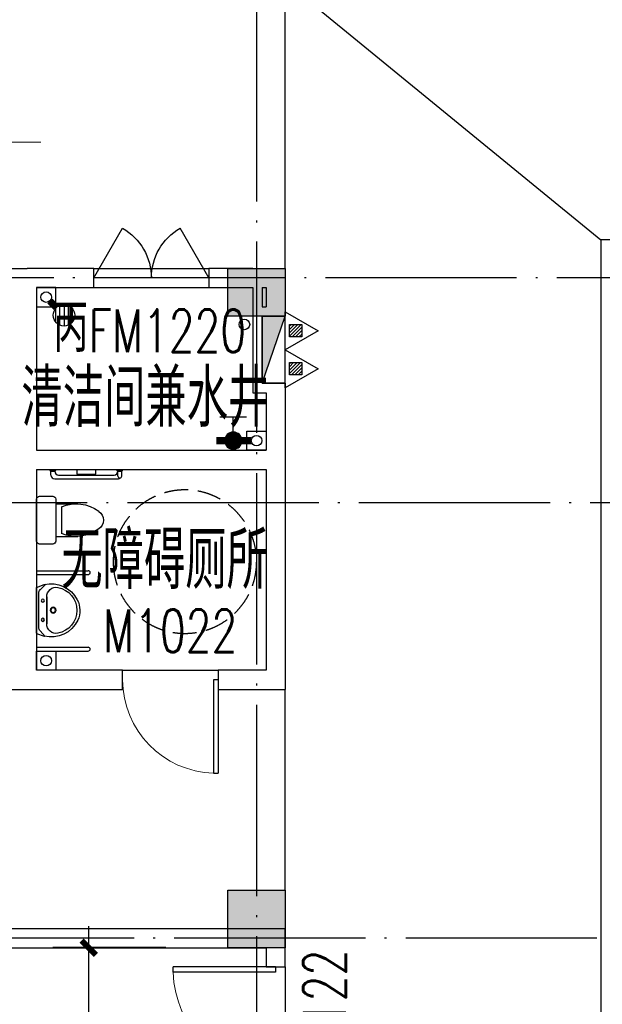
# Model space of a CAD drawing. Extents: x 1779708 to 7299578, y -1121471 to 88434.
# Tile 253 of 256: x 4463540 to 4469633, y -943335 to -933043. Entities that reach past the tile are written whole.
import ezdxf

# ---------------------------------------------------------------- set-up
doc = ezdxf.new("R2010")
doc.units = 0
doc.header["$LTSCALE"] = 1000
doc.header["$MEASUREMENT"] = 0
doc.linetypes.add('DASH', pattern=[0.35, 0.25, -0.1])
doc.linetypes.add('DOTE', pattern=[2.42, 2, -0.2, 0.02, -0.2])
doc.layers.get('0').update_dxf_attribs({"linetype": 'CONTINUOUS'})
doc.layers.get('Defpoints').update_dxf_attribs({"linetype": 'CONTINUOUS'})
for name, color, linetype in [('11111111111111111111111111111', 50, 'DASH'), ('DIM_污水', 3, 'CONTINUOUS'), ('DOTE', 1, 'DOTE'), ('EQUIP_地漏', 7, 'CONTINUOUS'), ('EQUIP_灭火器', 7, 'CONTINUOUS'), ('LATRINE', 6, 'CONTINUOUS'), ('P_PS_DIM', 1, 'CONTINUOUS'), ('PIPE-废水', 5, 'TG_F'), ('PIPE-给水', 6, 'CONTINUOUS'), ('PUB_DIM', 3, 'CONTINUOUS'), ('PUB_TEXT', 7, 'CONTINUOUS'), ('SPACE', 7, 'CONTINUOUS'), ('STAIR', 2, 'CONTINUOUS'), ('VALVE_给水', 7, 'CONTINUOUS'), ('WALL', 255, 'CONTINUOUS'), ('WINDOW', 2, 'CONTINUOUS'), ('WINDOW_TEXT', 7, 'CONTINUOUS'), ('修改', 6, 'CONTINUOUS'), ('墙柱', 2, 'CONTINUOUS'), ('室外构件', 4, 'CONTINUOUS'), ('洁具', 254, 'CONTINUOUS')]:
    doc.layers.add(name, color=color, linetype=linetype)
doc.layers.add('DIM_ELEV', color=3, linetype='CONTINUOUS', lineweight=13)
doc.layers.add('面积框线', color=40, linetype='CONTINUOUS', plot=False)
doc.styles.add('_TCH_DIM', font='SIMPLEX.shx', dxfattribs={"width": 0.7, "bigfont": 'GBCBIG.shx'})
doc.styles.add('_TCH_DIM_T3', font='SIMPLEX.shx', dxfattribs={"width": 0.494118, "bigfont": 'GBCBIG.shx'})
doc.styles.add('_TCH_SPACE', font='SIMPLEX', dxfattribs={"height": 5, "bigfont": 'GBCBIG'})
doc.styles.add('_TCH_WINDOW', font='SIMPLEX', dxfattribs={"height": 3.5, "bigfont": 'GBCBIG'})
doc.styles.add('dim_font', font='SIMPLEX.shx', dxfattribs={"width": 0.8})
doc.styles.get("Standard").update_dxf_attribs({"font": 'GBENOR', "bigfont": 'GBCBIG'})
doc.styles.add('TG_LINETYPE', font='SIMPLEX', dxfattribs={"width": 0.8, "height": 3, "bigfont": 'HZTXT'})
doc.linetypes.add('TG_F', pattern='A,2,-0.3,["F",TG_LINETYPE,S=0.1,R=0,X=-0.23,Y=-0.15],0', length=2.3)
doc.dimstyles.new('_TCH_ARCH&&150', dxfattribs={"dimtxt": 446.25, "dimasz": 150, "dimexe": 375, "dimexo": 450, "dimgap": 189.375, "dimtad": 1, "dimdec": 0, "dimzin": 0, "dimdsep": 46, "dimtxsty": '_TCH_DIM_T3', "dimblk": 'ARCHTICK', "dimcen": 0.09, "dimdle": 225, "dimclrt": 7, "dimazin": 2, "dimtfac": 1, "dimtdec": 0, "dimtix": 1, "dimtmove": 2, "dimatfit": 3, "dimfxl": 250, "dimtolj": 1, "dimtzin": 0, "dimarcsym": 0})

# ---------------------------------------------------------------- blocks, each defined once
blk = doc.blocks.new('A$C159220C3')
at = {"layer": 'DOTE'}
for p, q in [((26000, 149200), (26000, 7200)), ((86800, 134300), (7200, 134300)), ((36330, 131950), (7200, 131950)), ((34400, 127400), (7200, 127400))]:
    blk.add_line(p, q, dxfattribs=at)
blk = doc.blocks.new('A$C30F562EC')
at = {"layer": '洁具'}
for p, q in [((0, 669), (0, 529)), ((470, 699), (30, 699)), ((500, 529), (500, 669)), ((30, 499), (470, 499)), ((80, 499), (80, 269)), ((110, 439), (390, 439)), ((420, 499), (420, 269))]:
    blk.add_line(p, q, dxfattribs=at)
for centre, radius, start, end in [((30, 669), 30, 90, 180), ((470, 669), 30, 0, 90), ((30, 529), 30, 180, 270), ((470, 529), 30, 270, 0), ((477, 286), 398, 157.4505, 216.6381), ((23, 286), 398, 323.3619, 22.5495), ((250, 110), 110, 213.4509, 326.5491)]:
    blk.add_arc(centre, radius, start, end, dxfattribs=at)
at = {"layer": '洁具', "style": 'dim_font', "oblique": -180, "text_generation_flag": 4, "width": 0.8, "flags": 9}
for tag in ['YSIZE', 'XSIZE']:
    blk.add_attdef(tag, (250, 699), '', height=0.5, dxfattribs=at)
blk = doc.blocks.new('A$C79393695')
at = {"layer": '洁具'}
for p, q in [((61, 421), (4, 363)), ((37, 459), (8, 380)), ((37, 459), (518, 459)), ((515, 459), (38, 459)), ((456, 436), (96, 436)), ((491, 422), (549, 368)), ((518, 459), (547, 380)), ((418, 353), (136, 353)), ((136, 353), (418, 353))]:
    blk.add_line(p, q, dxfattribs=at)
for centre, radius in [((176, 394), 16.3), ((275, 286), 31.6), ((275, 286), 23), ((376, 394), 16.3)]:
    blk.add_circle(centre, radius, dxfattribs=at)
for centre, radius, start, end in [((96, 386), 50, 90, 135.4393), ((456, 386), 50, 46.819, 90), ((306, 307), 307, 166.1751, 242.9361), ((136, 253), 100, 90, 190.5602), ((249, 307), 307, 295.2704, 13.8249), ((418, 253), 100, 349.4398, 90), ((277, 280), 243, 190.5602, 349.4398), ((278, 257), 250, 243.5372, 294.1929), ((249, 307), 307, 273.4064, 273.411)]:
    blk.add_arc(centre, radius, start, end, dxfattribs=at)
at = {"layer": '洁具', "oblique": -180, "text_generation_flag": 4, "width": 0.8, "flags": 9}
for tag in ['YSIZE', 'XSIZE']:
    blk.add_attdef(tag, (277, 459), '', height=0.5, rotation=180, dxfattribs=at)
blk = doc.blocks.new('A$C6B7A7B2D')
at = {"layer": '洁具'}
for p, q in [((0, 0), (0, 540)), ((40, 0), (40, 540)), ((800, 0), (800, 540)), ((840, 0), (840, 540))]:
    blk.add_line(p, q, dxfattribs=at)
for centre in [(20, 540), (820, 540)]:
    blk.add_arc(centre, 20, 0, 180, dxfattribs=at)
at = {"layer": '洁具', "xscale": -1, "rotation": 180}
blk.add_blockref('A$C79393695', (137, 459), dxfattribs=at)
blk = doc.blocks.new('A$C24443E44')
at = {"layer": '洁具'}
for p, q in [((40, 750), (80, 750)), ((0, 710), (0, 50)), ((40, 670), (40, 90)), ((30, 50), (80, 50)), ((30, 10), (80, 10))]:
    blk.add_line(p, q, dxfattribs=at)
for points in [[(80, 750), (80, 710)], [(100, 760), (90, 760), (90, 700), (100, 700)], [(100, 480), (50, 480), (50, 280), (100, 280)], [(80, 50), (80, 10)], [(100, 60), (90, 60), (90, 0), (100, 0)]]:
    blk.add_lwpolyline(points, dxfattribs=at)
for centre, radius, start, end in [((40, 710), 40, 90, 180), ((80, 670), 40, 90, 180), ((40, 50), 40, 180, 225.3005), ((30, 30), 20, 90, 270), ((80, 90), 40, 180, 270)]:
    blk.add_arc(centre, radius, start, end, dxfattribs=at)
for points in [[(80, 750), (83, 756), (90, 760)], [(80, 710), (83, 704), (90, 700)], [(80, 50), (83, 56), (90, 60)], [(80, 10), (83, 4), (90, 0)]]:
    blk.add_spline(points, degree=3, dxfattribs=at)
blk = doc.blocks.new('A$C4EED0D7F')
at = {"layer": '洁具', "linetype": 'DASH'}
blk.add_circle((965, -1551), 750, dxfattribs=at)
at = {"layer": 'STAIR', "xscale": -1, "rotation": 180}
blk.add_blockref('A$C6B7A7B2D', (1060, 0), dxfattribs=at)
at = {"layer": '洁具'}
blk.add_blockref('A$C30F562EC', (281, -699), dxfattribs=at)
at = {"layer": '面积框线', "xscale": -1, "rotation": 359.9999999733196}
blk.add_blockref('A$C24443E44', (100, -900), dxfattribs=at)
blk = doc.blocks.new('a1')
at = {"layer": '11111111111111111111111111111'}
for p, q in [((59122, 49136), (59122, 48936)), ((59322, 49136), (59122, 49136)), ((59322, 48936), (59322, 49136)), ((59122, 48936), (59322, 48936))]:
    blk.add_line(p, q, dxfattribs=at)
blk = doc.blocks.new('$VALVE$00000497')
for p, q in [((77.8, 138.2), (-77.8, 138.2)), ((0, 50), (0, 138.2))]:
    blk.add_line(p, q)
at = {"const_width": 49.6}
blk.add_lwpolyline([(24.8, 0, 1), (-24.8, 0, 1)], format="xyb", close=True, dxfattribs=at)
blk.add_circle((0, 0), 50)
blk = doc.blocks.new('$TwtSys$00000141')
for p, q in [((-94.2, 7.7), (-10.1, 91.8)), ((-94.2, 7.7), (-10.1, 91.8)), ((-87.2, -35.1), (35.1, 87.2)), ((-87.2, -35.1), (35.1, 87.2)), ((-66.5, -66.5), (66.5, 66.5)), ((-66.5, -66.5), (66.5, 66.5)), ((-32.4, -87.1), (87.6, 32.9)), ((-32.4, -87.1), (87.6, 32.9)), ((11.4, -92.3), (92.3, -11.4)), ((11.4, -92.3), (92.3, -11.4))]:
    blk.add_line(p, q)
blk.add_circle((0, 0), 94)
blk.add_circle((0, 0), 94)
blk = doc.blocks.new('$TwtSys$00000545')
h = blk.add_hatch()
h.set_pattern_fill('ANSI31', color=256, scale=200, angle=180, style=0)
h.set_pattern_definition([(225, (199409.273, 63921.482), (17.6776695, -17.6776695), [])])
h.paths.add_polyline_path([(65, 174), (-65, 174), (-65, 44), (65, 44)])
for p, q in [((0, 344), (-198, 0)), ((198, 0), (0, 344)), ((-198, 0), (198, 0))]:
    blk.add_line(p, q)
blk.add_lwpolyline([(65, 174), (-65, 174), (-65, 44), (65, 44)], close=True)
blk = doc.blocks.new('$DorLib2D$00000231')
at = {"color": 0}
for p, q in [((-0.5, 0), (-0.25, 0.433)), ((0.5, 0), (0.25, 0.433))]:
    blk.add_line(p, q, dxfattribs=at)
for centre, start, end in [((-0.5, 0), 0, 60), ((0.5, 0), 120, 180)]:
    blk.add_arc(centre, 0.5, start, end, dxfattribs=at)
blk = doc.blocks.new('$DorLib2D$00000001')
for p, q in [((0.45, 0.975), (0.5, 0.975)), ((0.45, 0), (0.45, 0.975)), ((0.5, 0), (0.5, 0.975)), ((0.5, 0), (0.45, 0))]:
    blk.add_line(p, q)
at = {"lineweight": 13}
blk.add_arc((0.475, 0), 0.975, 91.46928, 180, dxfattribs=at)
blk = doc.blocks.new('_ArchTick')
at = {"color": 0, "linetype": 'ByBlock', "const_width": 0.4}
blk.add_lwpolyline([(-0.5, -0.5), (0.5, 0.5)], dxfattribs=at)
blk = doc.blocks.new('*D6490')
at = {"layer": 'Defpoints', "color": 0, "transparency": 16777216}
for p in [(4464262, -942743), (4465517, -942743), (4465517, -945143)]:
    blk.add_point(p, dxfattribs=at)
at = {"layer": 'PUB_DIM', "color": 0, "lineweight": -2, "transparency": 16777216}
for p, q in [((4464262, -945368), (4464262, -942518)), ((4465067, -942743), (4463887, -942743)), ((4465067, -945143), (4463887, -945143))]:
    blk.add_line(p, q, dxfattribs=at)
at = {"layer": 'PUB_DIM', "color": 0, "lineweight": -2, "transparency": 16777216, "xscale": 150, "yscale": 150, "zscale": 150}
for p, rotation in [((4464262, -942743), 90), ((4464262, -945143), 270)]:
    blk.add_blockref('_ArchTick', p, dxfattribs=dict(at, rotation=rotation))
at = {"layer": 'PUB_DIM', "color": 7, "transparency": 16777216, "insert": (4463850, -943943), "char_height": 446.2, "attachment_point": 5, "rotation": 90, "style": '_TCH_DIM_T3'}
blk.add_mtext('\\A1;2400', dxfattribs=at)

msp = doc.modelspace()

# ---------------------------------------------------------------- hatches: boundary and pattern name
at = {"layer": '墙柱'}
h = msp.add_hatch(color=256, dxfattribs=at)
h.paths.add_polyline_path([(4476347.1, -937943.3), (4476347.1, -938243.3), (4475447.1, -938243.3), (4475447.1, -937943.3)])
h.paths.add_polyline_path([(4474277.1, -935643.3), (4474877.1, -935643.3), (4474877.1, -936043.3), (4474277.1, -936043.3)])
h.paths.add_polyline_path([(4524317.1, -1005043.3), (4524917.1, -1005043.3), (4524917.1, -1005643.3), (4524317.1, -1005643.3)])
h.paths.add_polyline_path([(4516217.1, -1005043.3), (4516817.1, -1005043.3), (4516817.1, -1005643.3), (4516217.1, -1005643.3)])
h.paths.add_polyline_path([(4524317.1, -995843.3), (4524917.1, -995843.3), (4524917.1, -996443.3), (4524317.1, -996443.3)])
h.paths.add_polyline_path([(4516217.1, -995843.3), (4516817.1, -995843.3), (4516817.1, -996443.3), (4516217.1, -996443.3)])
h.paths.add_polyline_path([(4524317.1, -987243.3), (4524917.1, -987243.3), (4524917.1, -987843.3), (4524317.1, -987843.3)])
h.paths.add_polyline_path([(4516217.1, -987243.3), (4516817.1, -987243.3), (4516817.1, -987843.3), (4516217.1, -987843.3)])
h.paths.add_polyline_path([(4524317.1, -978043.3), (4524917.1, -978043.3), (4524917.1, -978643.3), (4524317.1, -978643.3)])
h.paths.add_polyline_path([(4516217.1, -978043.3), (4516817.1, -978043.3), (4516817.1, -978643.3), (4516217.1, -978643.3)])
h.paths.add_polyline_path([(4449717.1, -973843.3), (4450217.1, -973843.3), (4450217.1, -973343.3), (4449717.1, -973343.3)])
h.paths.add_polyline_path([(4449717.1, -967593.3), (4450217.1, -967593.3), (4450217.1, -967093.3), (4449717.1, -967093.3)])
h.paths.add_polyline_path([(4449717.1, -961043.3), (4450217.1, -961043.3), (4450217.1, -960543.3), (4449717.1, -960543.3)])
h.paths.add_polyline_path([(4524117.1, -932143.3), (4524817.1, -932143.3), (4524817.1, -932643.3), (4524117.1, -932643.3)])
h.paths.add_polyline_path([(4474067.1, -964543.3), (4474767.1, -964543.3), (4474767.1, -964043.3), (4474067.1, -964043.3)])
h.paths.add_polyline_path([(4516067.1, -932143.3), (4516767.1, -932143.3), (4516767.1, -932643.3), (4516067.1, -932643.3)])
h.paths.add_polyline_path([(4474067.1, -932143.3), (4474767.1, -932143.3), (4474767.1, -932643.3), (4474067.1, -932643.3)])
h.paths.add_polyline_path([(4449717.1, -955193.3), (4450217.1, -955193.3), (4450217.1, -954693.3), (4449717.1, -954693.3)])
h.paths.add_polyline_path([(4503717.1, -922843.3), (4504217.1, -922843.3), (4504217.1, -923343.3), (4503717.1, -923343.3)])
h.paths.add_polyline_path([(4465817.1, -973843.3), (4466317.1, -973843.3), (4466317.1, -973343.3), (4465817.1, -973343.3)])
h.paths.add_polyline_path([(4474117.1, -973843.3), (4474717.1, -973843.3), (4474717.1, -973343.3), (4474117.1, -973343.3)])
h.paths.add_polyline_path([(4491217.1, -964643.3), (4491817.1, -964643.3), (4491817.1, -964043.3), (4491217.1, -964043.3)])
h.paths.add_polyline_path([(4507717.1, -955843.3), (4508317.1, -955843.3), (4508317.1, -955243.3), (4507717.1, -955243.3)])
h.paths.add_polyline_path([(4462217.1, -967693.3), (4462717.1, -967693.3), (4462717.1, -966993.3), (4462217.1, -966993.3)])
h.paths.add_polyline_path([(4515917.1, -959943.3), (4516417.1, -959943.3), (4516417.1, -959443.3), (4515917.1, -959443.3)])
h.paths.add_polyline_path([(4465717.1, -935643.3), (4466317.1, -935643.3), (4466317.1, -936143.3), (4465717.1, -936143.3)])
h.paths.add_polyline_path([(4469917.1, -942243.3), (4470417.1, -942243.3), (4470417.1, -942743.3), (4469917.1, -942743.3)])
h.paths.add_polyline_path([(4469917.1, -948843.3), (4470417.1, -948843.3), (4470417.1, -949343.3), (4469917.1, -949343.3)])
h.paths.add_polyline_path([(4462217.1, -954593.3), (4462717.1, -954593.3), (4462717.1, -955293.3), (4462217.1, -955293.3)])
h.paths.add_polyline_path([(4469917.1, -961043.3), (4470417.1, -961043.3), (4470417.1, -960543.3), (4469917.1, -960543.3)])
h.paths.add_polyline_path([(4462217.1, -973843.3), (4462717.1, -973843.3), (4462717.1, -973343.3), (4462217.1, -973343.3)])
h.paths.add_polyline_path([(4504117.1, -947343.3), (4503617.1, -947343.3), (4503617.1, -947843.3), (4504117.1, -947843.3)])
h.paths.add_polyline_path([(4524117.1, -964543.3), (4524817.1, -964543.3), (4524817.1, -964043.3), (4524117.1, -964043.3)])
h.paths.add_polyline_path([(4457617.1, -935643.3), (4458117.1, -935643.3), (4458117.1, -936143.3), (4457617.1, -936143.3)])
h.paths.add_polyline_path([(4516067.1, -947243.3), (4516767.1, -947243.3), (4516767.1, -947843.3), (4516067.1, -947843.3)])
h.paths.add_polyline_path([(4524117.1, -947843.3), (4524817.1, -947843.3), (4524817.1, -947243.3), (4524117.1, -947243.3)])
h.paths.add_polyline_path([(4507717.1, -947843.3), (4508317.1, -947843.3), (4508317.1, -947243.3), (4507717.1, -947243.3)])
h.paths.add_polyline_path([(4515917.1, -955743.3), (4516417.1, -955743.3), (4516417.1, -955243.3), (4515917.1, -955243.3)])
h.paths.add_polyline_path([(4503617.1, -955743.3), (4504117.1, -955743.3), (4504117.1, -955243.3), (4503617.1, -955243.3)])
h.paths.add_polyline_path([(4499367.1, -935643.3), (4499867.1, -935643.3), (4499867.1, -936143.3), (4499367.1, -936143.3)])
h.paths.add_polyline_path([(4495417.1, -973843.3), (4495917.1, -973843.3), (4495917.1, -973343.3), (4495417.1, -973343.3)])
h.paths.add_polyline_path([(4491717.1, -961043.3), (4491217.1, -961043.3), (4491217.1, -960543.3), (4491717.1, -960543.3)])
h.paths.add_polyline_path([(4491717.1, -973843.3), (4491217.1, -973843.3), (4491217.1, -973343.3), (4491717.1, -973343.3)])
h.paths.add_polyline_path([(4474117.1, -961043.3), (4474617.1, -961043.3), (4474617.1, -960543.3), (4474117.1, -960543.3)])
h.paths.add_polyline_path([(4469917.1, -954693.3), (4470417.1, -954693.3), (4470417.1, -955193.3), (4469917.1, -955193.3)])
h.paths.add_polyline_path([(4462217.1, -960343.3), (4462717.1, -960343.3), (4462717.1, -961043.3), (4462217.1, -961043.3)])
h.paths.add_polyline_path([(4465717.1, -948843.3), (4466317.1, -948843.3), (4466317.1, -949343.3), (4465717.1, -949343.3)])
h.paths.add_polyline_path([(4457317.1, -948843.3), (4457917.1, -948843.3), (4457917.1, -949343.3), (4457317.1, -949343.3)])
h.paths.add_polyline_path([(4449717.1, -948843.3), (4450217.1, -948843.3), (4450217.1, -949343.3), (4449717.1, -949343.3)])
h.paths.add_polyline_path([(4465717.1, -942143.3), (4466317.1, -942143.3), (4466317.1, -942743.3), (4465717.1, -942743.3)])
h.paths.add_polyline_path([(4457617.1, -942143.3), (4458117.1, -942143.3), (4458117.1, -942743.3), (4457617.1, -942743.3)])
h.paths.add_polyline_path([(4524117.1, -961343.3), (4524817.1, -961343.3), (4524817.1, -960843.3), (4524117.1, -960843.3)])
h.paths.add_polyline_path([(4524317.1, -973843.3), (4524817.1, -973843.3), (4524817.1, -973343.3), (4524317.1, -973343.3)])
h.paths.add_polyline_path([(4516067.1, -964743.3), (4516767.1, -964743.3), (4516767.1, -964043.3), (4516067.1, -964043.3)])
h.paths.add_polyline_path([(4516017.1, -973843.3), (4516817.1, -973843.3), (4516817.1, -973343.3), (4516017.1, -973343.3)])
h.paths.add_polyline_path([(4507667.1, -964743.3), (4508367.1, -964743.3), (4508367.1, -964043.3), (4507667.1, -964043.3)])
h.paths.add_polyline_path([(4507717.1, -973843.3), (4508317.1, -973843.3), (4508317.1, -973343.3), (4507717.1, -973343.3)])
h.paths.add_polyline_path([(4499367.1, -961043.3), (4499867.1, -961043.3), (4499867.1, -960543.3), (4499367.1, -960543.3)])
h.paths.add_polyline_path([(4499267.1, -964543.3), (4499967.1, -964543.3), (4499967.1, -964043.3), (4499267.1, -964043.3)])
h.paths.add_polyline_path([(4499367.1, -973843.3), (4499867.1, -973843.3), (4499867.1, -973343.3), (4499367.1, -973343.3)])
h.paths.add_polyline_path([(4482317.1, -961043.3), (4482817.1, -961043.3), (4482817.1, -960543.3), (4482317.1, -960543.3)])
h.paths.add_polyline_path([(4482217.1, -964643.3), (4482817.1, -964643.3), (4482817.1, -964043.3), (4482217.1, -964043.3)])
h.paths.add_polyline_path([(4465717.1, -964643.3), (4466317.1, -964643.3), (4466317.1, -964043.3), (4465717.1, -964043.3)])
h.paths.add_polyline_path([(4482317.1, -973843.3), (4482817.1, -973843.3), (4482817.1, -973343.3), (4482317.1, -973343.3)])
h.paths.add_polyline_path([(4516067.1, -935643.3), (4516767.1, -935643.3), (4516767.1, -936243.3), (4516067.1, -936243.3)])
h.paths.add_polyline_path([(4524117.1, -922843.3), (4524817.1, -922843.3), (4524817.1, -923343.3), (4524117.1, -923343.3)])
h.paths.add_polyline_path([(4516117.1, -922843.3), (4516717.1, -922843.3), (4516717.1, -923343.3), (4516117.1, -923343.3)])
h.paths.add_polyline_path([(4507717.1, -935643.3), (4508317.1, -935643.3), (4508317.1, -936243.3), (4507717.1, -936243.3)])
h.paths.add_polyline_path([(4507667.1, -932143.3), (4508367.1, -932143.3), (4508367.1, -932643.3), (4507667.1, -932643.3)])
h.paths.add_polyline_path([(4507767.1, -922843.3), (4508267.1, -922843.3), (4508267.1, -923343.3), (4507767.1, -923343.3)])
h.paths.add_polyline_path([(4499317.1, -932043.3), (4499917.1, -932043.3), (4499917.1, -932643.3), (4499317.1, -932643.3)])
h.paths.add_polyline_path([(4499317.1, -922843.3), (4499917.1, -922843.3), (4499917.1, -923343.3), (4499317.1, -923343.3)])
h.paths.add_polyline_path([(4491217.1, -935643.3), (4491717.1, -935643.3), (4491717.1, -936143.3), (4491217.1, -936143.3)])
h.paths.add_polyline_path([(4491217.1, -932043.3), (4491817.1, -932043.3), (4491817.1, -932643.3), (4491217.1, -932643.3)])
h.paths.add_polyline_path([(4482317.1, -935643.3), (4482817.1, -935643.3), (4482817.1, -936143.3), (4482317.1, -936143.3)])
h.paths.add_polyline_path([(4482217.1, -932043.3), (4482817.1, -932043.3), (4482817.1, -932643.3), (4482217.1, -932643.3)])
h.paths.add_polyline_path([(4449217.1, -935343.3), (4449917.1, -935343.3), (4449917.1, -935843.3), (4449217.1, -935843.3)])
h.paths.add_polyline_path([(4449217.1, -932143.3), (4449917.1, -932143.3), (4449917.1, -932643.3), (4449217.1, -932643.3)])
h.paths.add_polyline_path([(4457267.1, -932143.3), (4457967.1, -932143.3), (4457967.1, -932643.3), (4457267.1, -932643.3)])
h.paths.add_polyline_path([(4465717.1, -932043.3), (4466317.1, -932043.3), (4466317.1, -932643.3), (4465717.1, -932643.3)])
h.paths.add_polyline_path([(4491217.1, -922843.3), (4491717.1, -922843.3), (4491717.1, -923343.3), (4491217.1, -923343.3)])
h.paths.add_polyline_path([(4482317.1, -922843.3), (4482817.1, -922843.3), (4482817.1, -923343.3), (4482317.1, -923343.3)])
h.paths.add_polyline_path([(4474117.1, -922843.3), (4474717.1, -922843.3), (4474717.1, -923343.3), (4474117.1, -923343.3)])
h.paths.add_polyline_path([(4465717.1, -922843.3), (4466317.1, -922843.3), (4466317.1, -923343.3), (4465717.1, -923343.3)])
h.paths.add_polyline_path([(4457267.1, -922843.3), (4457967.1, -922843.3), (4457967.1, -923343.3), (4457267.1, -923343.3)])
h.paths.add_polyline_path([(4449217.1, -922843.3), (4449717.1, -922843.3), (4449717.1, -923343.3), (4449217.1, -923343.3)])
h.paths.add_polyline_path([(4524117.1, -935643.3), (4524817.1, -935643.3), (4524817.1, -936243.3), (4524117.1, -936243.3)])
h.paths.add_polyline_path([(4449717.1, -1009843.3), (4450217.1, -1009843.3), (4450217.1, -1010343.3), (4449717.1, -1010343.3)])
h.paths.add_polyline_path([(4449717.1, -1016093.3), (4450217.1, -1016093.3), (4450217.1, -1016593.3), (4449717.1, -1016593.3)])
h.paths.add_polyline_path([(4449717.1, -1022643.3), (4450217.1, -1022643.3), (4450217.1, -1023143.3), (4449717.1, -1023143.3)])
h.paths.add_polyline_path([(4524117.1, -1051543.3), (4524817.1, -1051543.3), (4524817.1, -1051043.3), (4524117.1, -1051043.3)])
h.paths.add_polyline_path([(4474067.1, -1019143.3), (4474767.1, -1019143.3), (4474767.1, -1019643.3), (4474067.1, -1019643.3)])
h.paths.add_polyline_path([(4516067.1, -1051543.3), (4516767.1, -1051543.3), (4516767.1, -1051043.3), (4516067.1, -1051043.3)])
h.paths.add_polyline_path([(4474067.1, -1051543.3), (4474767.1, -1051543.3), (4474767.1, -1051043.3), (4474067.1, -1051043.3)])
h.paths.add_polyline_path([(4449717.1, -1028493.3), (4450217.1, -1028493.3), (4450217.1, -1028993.3), (4449717.1, -1028993.3)])
h.paths.add_polyline_path([(4476347.1, -1045743.3), (4476347.1, -1045443.3), (4475447.1, -1045443.3), (4475447.1, -1045743.3)])
h.paths.add_polyline_path([(4503717.1, -1060843.3), (4504217.1, -1060843.3), (4504217.1, -1060343.3), (4503717.1, -1060343.3)])
h.paths.add_polyline_path([(4465817.1, -1009843.3), (4466317.1, -1009843.3), (4466317.1, -1010343.3), (4465817.1, -1010343.3)])
h.paths.add_polyline_path([(4474117.1, -1009843.3), (4474717.1, -1009843.3), (4474717.1, -1010343.3), (4474117.1, -1010343.3)])
h.paths.add_polyline_path([(4491217.1, -1019043.3), (4491817.1, -1019043.3), (4491817.1, -1019643.3), (4491217.1, -1019643.3)])
h.paths.add_polyline_path([(4507717.1, -1027843.3), (4508317.1, -1027843.3), (4508317.1, -1028443.3), (4507717.1, -1028443.3)])
h.paths.add_polyline_path([(4462217.1, -1015993.3), (4462717.1, -1015993.3), (4462717.1, -1016693.3), (4462217.1, -1016693.3)])
h.paths.add_polyline_path([(4515917.1, -1023743.3), (4516417.1, -1023743.3), (4516417.1, -1024243.3), (4515917.1, -1024243.3)])
h.paths.add_polyline_path([(4465717.1, -1048043.3), (4466317.1, -1048043.3), (4466317.1, -1047543.3), (4465717.1, -1047543.3)])
h.paths.add_polyline_path([(4469917.1, -1041443.3), (4470417.1, -1041443.3), (4470417.1, -1040943.3), (4469917.1, -1040943.3)])
h.paths.add_polyline_path([(4469917.1, -1034843.3), (4470417.1, -1034843.3), (4470417.1, -1034343.3), (4469917.1, -1034343.3)])
h.paths.add_polyline_path([(4462217.1, -1029093.3), (4462717.1, -1029093.3), (4462717.1, -1028393.3), (4462217.1, -1028393.3)])
h.paths.add_polyline_path([(4469917.1, -1022643.3), (4470417.1, -1022643.3), (4470417.1, -1023143.3), (4469917.1, -1023143.3)])
h.paths.add_polyline_path([(4462217.1, -1009843.3), (4462717.1, -1009843.3), (4462717.1, -1010343.3), (4462217.1, -1010343.3)])
h.paths.add_polyline_path([(4504117.1, -1036343.3), (4503617.1, -1036343.3), (4503617.1, -1035843.3), (4504117.1, -1035843.3)])
h.paths.add_polyline_path([(4524117.1, -1019143.3), (4524817.1, -1019143.3), (4524817.1, -1019643.3), (4524117.1, -1019643.3)])
h.paths.add_polyline_path([(4457617.1, -1048043.3), (4458117.1, -1048043.3), (4458117.1, -1047543.3), (4457617.1, -1047543.3)])
h.paths.add_polyline_path([(4516067.1, -1036443.3), (4516767.1, -1036443.3), (4516767.1, -1035843.3), (4516067.1, -1035843.3)])
h.paths.add_polyline_path([(4524117.1, -1035843.3), (4524817.1, -1035843.3), (4524817.1, -1036443.3), (4524117.1, -1036443.3)])
h.paths.add_polyline_path([(4507717.1, -1035843.3), (4508317.1, -1035843.3), (4508317.1, -1036443.3), (4507717.1, -1036443.3)])
h.paths.add_polyline_path([(4515917.1, -1027943.3), (4516417.1, -1027943.3), (4516417.1, -1028443.3), (4515917.1, -1028443.3)])
h.paths.add_polyline_path([(4503617.1, -1027943.3), (4504117.1, -1027943.3), (4504117.1, -1028443.3), (4503617.1, -1028443.3)])
h.paths.add_polyline_path([(4499367.1, -1048043.3), (4499867.1, -1048043.3), (4499867.1, -1047543.3), (4499367.1, -1047543.3)])
h.paths.add_polyline_path([(4495417.1, -1009843.3), (4495917.1, -1009843.3), (4495917.1, -1010343.3), (4495417.1, -1010343.3)])
h.paths.add_polyline_path([(4491717.1, -1022643.3), (4491217.1, -1022643.3), (4491217.1, -1023143.3), (4491717.1, -1023143.3)])
h.paths.add_polyline_path([(4491717.1, -1009843.3), (4491217.1, -1009843.3), (4491217.1, -1010343.3), (4491717.1, -1010343.3)])
h.paths.add_polyline_path([(4474117.1, -1022643.3), (4474617.1, -1022643.3), (4474617.1, -1023143.3), (4474117.1, -1023143.3)])
h.paths.add_polyline_path([(4469917.1, -1028993.3), (4470417.1, -1028993.3), (4470417.1, -1028493.3), (4469917.1, -1028493.3)])
h.paths.add_polyline_path([(4462217.1, -1023343.3), (4462717.1, -1023343.3), (4462717.1, -1022643.3), (4462217.1, -1022643.3)])
h.paths.add_polyline_path([(4465717.1, -1034843.3), (4466317.1, -1034843.3), (4466317.1, -1034343.3), (4465717.1, -1034343.3)])
h.paths.add_polyline_path([(4457317.1, -1034843.3), (4457917.1, -1034843.3), (4457917.1, -1034343.3), (4457317.1, -1034343.3)])
h.paths.add_polyline_path([(4449717.1, -1034843.3), (4450217.1, -1034843.3), (4450217.1, -1034343.3), (4449717.1, -1034343.3)])
h.paths.add_polyline_path([(4465717.1, -1041543.3), (4466317.1, -1041543.3), (4466317.1, -1040943.3), (4465717.1, -1040943.3)])
h.paths.add_polyline_path([(4457617.1, -1041543.3), (4458117.1, -1041543.3), (4458117.1, -1040943.3), (4457617.1, -1040943.3)])
h.paths.add_polyline_path([(4524117.1, -1022343.3), (4524817.1, -1022343.3), (4524817.1, -1022843.3), (4524117.1, -1022843.3)])
h.paths.add_polyline_path([(4524317.1, -1009843.3), (4524817.1, -1009843.3), (4524817.1, -1010343.3), (4524317.1, -1010343.3)])
h.paths.add_polyline_path([(4516067.1, -1018943.3), (4516767.1, -1018943.3), (4516767.1, -1019643.3), (4516067.1, -1019643.3)])
h.paths.add_polyline_path([(4516017.1, -1009843.3), (4516817.1, -1009843.3), (4516817.1, -1010343.3), (4516017.1, -1010343.3)])
h.paths.add_polyline_path([(4507667.1, -1018943.3), (4508367.1, -1018943.3), (4508367.1, -1019643.3), (4507667.1, -1019643.3)])
h.paths.add_polyline_path([(4507717.1, -1009843.3), (4508317.1, -1009843.3), (4508317.1, -1010343.3), (4507717.1, -1010343.3)])
h.paths.add_polyline_path([(4499367.1, -1022643.3), (4499867.1, -1022643.3), (4499867.1, -1023143.3), (4499367.1, -1023143.3)])
h.paths.add_polyline_path([(4499267.1, -1019143.3), (4499967.1, -1019143.3), (4499967.1, -1019643.3), (4499267.1, -1019643.3)])
h.paths.add_polyline_path([(4499367.1, -1009843.3), (4499867.1, -1009843.3), (4499867.1, -1010343.3), (4499367.1, -1010343.3)])
h.paths.add_polyline_path([(4482317.1, -1022643.3), (4482817.1, -1022643.3), (4482817.1, -1023143.3), (4482317.1, -1023143.3)])
h.paths.add_polyline_path([(4482217.1, -1019043.3), (4482817.1, -1019043.3), (4482817.1, -1019643.3), (4482217.1, -1019643.3)])
h.paths.add_polyline_path([(4465717.1, -1019043.3), (4466317.1, -1019043.3), (4466317.1, -1019643.3), (4465717.1, -1019643.3)])
h.paths.add_polyline_path([(4482317.1, -1009843.3), (4482817.1, -1009843.3), (4482817.1, -1010343.3), (4482317.1, -1010343.3)])
h.paths.add_polyline_path([(4516067.1, -1048043.3), (4516767.1, -1048043.3), (4516767.1, -1047443.3), (4516067.1, -1047443.3)])
h.paths.add_polyline_path([(4524117.1, -1060843.3), (4524817.1, -1060843.3), (4524817.1, -1060343.3), (4524117.1, -1060343.3)])
h.paths.add_polyline_path([(4516117.1, -1060843.3), (4516717.1, -1060843.3), (4516717.1, -1060343.3), (4516117.1, -1060343.3)])
h.paths.add_polyline_path([(4507717.1, -1048043.3), (4508317.1, -1048043.3), (4508317.1, -1047443.3), (4507717.1, -1047443.3)])
h.paths.add_polyline_path([(4507667.1, -1051543.3), (4508367.1, -1051543.3), (4508367.1, -1051043.3), (4507667.1, -1051043.3)])
h.paths.add_polyline_path([(4507767.1, -1060843.3), (4508267.1, -1060843.3), (4508267.1, -1060343.3), (4507767.1, -1060343.3)])
h.paths.add_polyline_path([(4499317.1, -1051643.3), (4499917.1, -1051643.3), (4499917.1, -1051043.3), (4499317.1, -1051043.3)])
h.paths.add_polyline_path([(4499317.1, -1060843.3), (4499917.1, -1060843.3), (4499917.1, -1060343.3), (4499317.1, -1060343.3)])
h.paths.add_polyline_path([(4491217.1, -1048043.3), (4491717.1, -1048043.3), (4491717.1, -1047543.3), (4491217.1, -1047543.3)])
h.paths.add_polyline_path([(4491217.1, -1051643.3), (4491817.1, -1051643.3), (4491817.1, -1051043.3), (4491217.1, -1051043.3)])
h.paths.add_polyline_path([(4482317.1, -1048043.3), (4482817.1, -1048043.3), (4482817.1, -1047543.3), (4482317.1, -1047543.3)])
h.paths.add_polyline_path([(4474277.1, -1048043.3), (4474877.1, -1048043.3), (4474877.1, -1047643.3), (4474277.1, -1047643.3)])
h.paths.add_polyline_path([(4482217.1, -1051643.3), (4482817.1, -1051643.3), (4482817.1, -1051043.3), (4482217.1, -1051043.3)])
h.paths.add_polyline_path([(4449217.1, -1048343.3), (4449917.1, -1048343.3), (4449917.1, -1047843.3), (4449217.1, -1047843.3)])
h.paths.add_polyline_path([(4449217.1, -1051543.3), (4449917.1, -1051543.3), (4449917.1, -1051043.3), (4449217.1, -1051043.3)])
h.paths.add_polyline_path([(4457267.1, -1051543.3), (4457967.1, -1051543.3), (4457967.1, -1051043.3), (4457267.1, -1051043.3)])
h.paths.add_polyline_path([(4465717.1, -1051643.3), (4466317.1, -1051643.3), (4466317.1, -1051043.3), (4465717.1, -1051043.3)])
h.paths.add_polyline_path([(4491217.1, -1060843.3), (4491717.1, -1060843.3), (4491717.1, -1060343.3), (4491217.1, -1060343.3)])
h.paths.add_polyline_path([(4482317.1, -1060843.3), (4482817.1, -1060843.3), (4482817.1, -1060343.3), (4482317.1, -1060343.3)])
h.paths.add_polyline_path([(4474117.1, -1060843.3), (4474717.1, -1060843.3), (4474717.1, -1060343.3), (4474117.1, -1060343.3)])
h.paths.add_polyline_path([(4465717.1, -1060843.3), (4466317.1, -1060843.3), (4466317.1, -1060343.3), (4465717.1, -1060343.3)])
h.paths.add_polyline_path([(4457267.1, -1060843.3), (4457967.1, -1060843.3), (4457967.1, -1060343.3), (4457267.1, -1060343.3)])
h.paths.add_polyline_path([(4449217.1, -1060843.3), (4449717.1, -1060843.3), (4449717.1, -1060343.3), (4449217.1, -1060343.3)])
h.paths.add_polyline_path([(4524117.1, -1048043.3), (4524817.1, -1048043.3), (4524817.1, -1047443.3), (4524117.1, -1047443.3)])

# ---------------------------------------------------------------- linework, layer by layer
at = {"color": 1}
for p, q in [((4466077.1, -936143.3), (4466317.1, -936143.3)), ((4466077.1, -936843.3), (4466077.1, -936143.3)), ((4466077.1, -936843.3), (4466317.1, -936143.3)), ((4466317.1, -936843.3), (4466317.1, -936143.3)), ((4466317.1, -936843.3), (4466077.1, -936843.3))]:
    msp.add_line(p, q, dxfattribs=at)
msp.add_solid([(4466077.1, -936143.3), (4466317.1, -936143.3), (4466077.1, -936843.3)], dxfattribs=at)
at = {"layer": 'DIM_ELEV'}
msp.add_line((4460656.3, -934323.5), (4463761.7, -934323.5), dxfattribs=at)
at = {"layer": 'DIM_污水', "color": 5}
msp.add_circle((4463817.1, -935943.3), 55, dxfattribs=at)
at = {"layer": 'DIM_污水', "color": 1}
msp.add_circle((4465890.6, -936228.6), 55, dxfattribs=at)
at = {"layer": 'DIM_污水', "color": 6}
msp.add_circle((4466017.1, -937443.3), 55, dxfattribs=at)
at = {"layer": 'DIM_污水', "color": 2}
msp.add_circle((4463817.1, -939743.3), 55, dxfattribs=at)
at = {"layer": 'PIPE-废水', "const_width": 75}
msp.add_lwpolyline([(4463854.7, -935983.4), (4463924, -936052.7)], dxfattribs=at)
at = {"layer": 'PIPE-给水', "const_width": 75}
msp.add_lwpolyline([(4465962.1, -937443.3), (4465598.4, -937443.3)], dxfattribs=at)
at = {"layer": 'WALL'}
for p, q in [((4457617.1, -935643.3), (4463617.1, -935643.3)), ((4464317.1, -935643.3), (4463617.1, -935643.3)), ((4464317.1, -935843.3), (4464317.1, -935643.3)), ((4465977.1, -935643.3), (4465517.1, -935643.3)), ((4465517.1, -935643.3), (4465517.1, -935843.3)), ((4465977.1, -935643.3), (4466317.1, -935643.3)), ((4466317.1, -935643.3), (4466317.1, -936143.3)), ((4463717.1, -935843.3), (4463717.1, -937543.3)), ((4463717.1, -935843.3), (4464317.1, -935843.3)), ((4465517.1, -935843.3), (4465977.1, -935843.3)), ((4465977.1, -935843.3), (4465977.1, -936143.3)), ((4466077.1, -935843.3), (4466077.1, -936043.3)), ((4466077.1, -935843.3), (4466117.1, -935843.3)), ((4466117.1, -935843.3), (4466117.1, -936043.3)), ((4466077.1, -936043.3), (4466117.1, -936043.3)), ((4465977.1, -936143.3), (4465977.1, -936943.3)), ((4466077.1, -936143.3), (4466317.1, -936143.3)), ((4466077.1, -936143.3), (4466077.1, -936843.3)), ((4466077.1, -936843.3), (4466317.1, -936843.3)), ((4466317.1, -936843.3), (4466317.1, -937643.3)), ((4465977.1, -936943.3), (4466117.1, -936943.3)), ((4466117.1, -936943.3), (4466117.1, -937543.3)), ((4463717.1, -937543.3), (4466117.1, -937543.3)), ((4466317.1, -937643.3), (4466317.1, -940043.3)), ((4463717.1, -937743.3), (4466117.1, -937743.3)), ((4463717.1, -937743.3), (4463717.1, -939843.3)), ((4466117.1, -937743.3), (4466117.1, -939843.3)), ((4464617.1, -939843.3), (4463717.1, -939843.3)), ((4464617.1, -940043.3), (4464617.1, -939843.3)), ((4466117.1, -939843.3), (4465617.1, -939843.3)), ((4465617.1, -939843.3), (4465617.1, -940043.3)), ((4463417.1, -940043.3), (4463617.1, -940043.3)), ((4463617.1, -940043.3), (4464617.1, -940043.3)), ((4465617.1, -940043.3), (4466317.1, -940043.3)), ((4462317.1, -942543.3), (4466317.1, -942543.3)), ((4466317.1, -942943.3), (4466317.1, -942543.3)), ((4462217.1, -942743.3), (4466117.1, -942743.3)), ((4466117.1, -942743.3), (4466117.1, -942943.3)), ((4466117.1, -942943.3), (4466317.1, -942943.3))]:
    msp.add_line(p, q, dxfattribs=at)
at = {"layer": 'WINDOW'}
for p, q in [((4464317.1, -935643.3), (4465517.1, -935643.3)), ((4464317.1, -935843.3), (4465517.1, -935843.3)), ((4464617.1, -939843.3), (4465617.1, -939843.3)), ((4466317.1, -942943.3), (4466317.1, -944043.3))]:
    msp.add_line(p, q, dxfattribs=at)
at = {"layer": '墙柱'}
for points in [[(4465717.1, -935643.3), (4466317.1, -935643.3), (4466317.1, -936143.3), (4465717.1, -936143.3)], [(4465717.1, -942143.3), (4466317.1, -942143.3), (4466317.1, -942743.3), (4465717.1, -942743.3)]]:
    msp.add_lwpolyline(points, close=True, dxfattribs=at)
at = {"layer": '室外构件'}
for p, q in [((4466317.1, -935643.3), (4466317.1, -932643.3)), ((4466317.1, -932643.3), (4469617.1, -935343.3)), ((4466317.1, -942143.3), (4466317.1, -940043.3))]:
    msp.add_line(p, q, dxfattribs=at)
msp.add_lwpolyline([(4469617.1, -935343.3), (4469617.1, -961343.3), (4504417.1, -961343.3), (4504417.1, -935343.3), (4469617.1, -935343.3)], dxfattribs=at)

# ---------------------------------------------------------------- block references
at = {"layer": 'EQUIP_地漏', "xscale": 1.200000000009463, "yscale": 1.200000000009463, "zscale": 1.200000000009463, "rotation": 225}
msp.add_blockref('$TwtSys$00000141', (4464003.8, -936132.5), dxfattribs=at)
at = {"layer": 'EQUIP_灭火器', "color": 6, "yscale": -1, "rotation": 90}
for p in [(4466317.1, -936294.9), (4466317.1, -936691.7)]:
    msp.add_blockref('$TwtSys$00000545', p, dxfattribs=at)
at = {"layer": 'LATRINE', "linetype": 'DASH', "ltscale": 10, "xscale": -1, "rotation": 90}
msp.add_blockref('A$C4EED0D7F', (4463717.1, -937743.1), dxfattribs=at)
at = {"layer": 'P_PS_DIM', "color": 8, "rotation": 180}
msp.add_blockref('a1', (4523039.1, -886907.7), dxfattribs=at)
at = {"layer": 'P_PS_DIM', "color": 6, "xscale": -1}
msp.add_blockref('a1', (4525239.1, -986478.9), dxfattribs=at)
at = {"layer": 'P_PS_DIM', "color": 2, "xscale": -1}
msp.add_blockref('a1', (4523039.1, -988778.9), dxfattribs=at)
at = {"layer": 'VALVE_给水', "xscale": 1.799999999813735, "yscale": -1.800000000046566, "zscale": 1.799999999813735, "rotation": 180}
msp.add_blockref('$VALVE$00000497', (4465773.9, -937443.3), dxfattribs=at)
at = {"layer": 'WINDOW', "xscale": -1200, "yscale": 1200, "zscale": -1200}
msp.add_blockref('$DorLib2D$00000231', (4464917.1, -935743.3), dxfattribs=at)
at = {"layer": 'WINDOW'}
ref = msp.add_blockref('$DorLib2D$00000001', (4465117.1, -939943.3), dxfattribs=dict(at, xscale=1000, yscale=-1000, zscale=1000))
ref.add_attrib('A', 'M1022', (4464412.1, -939653.9), dxfattribs={"layer": 'WINDOW_TEXT', "height": 446.25, "style": '_TCH_WINDOW', "width": 0.705882})
ref = msp.add_blockref('$DorLib2D$00000001', (4466217.1, -943493.3), dxfattribs=dict(at, xscale=-1100, yscale=-1100, zscale=-1100, rotation=270.000000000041))
ref.add_attrib('A', 'M1122', (4466952.7, -944168.3), dxfattribs={"layer": 'WINDOW_TEXT', "height": 446.25, "rotation": 90, "style": '_TCH_WINDOW', "width": 0.705882})
at = {"layer": '修改'}
msp.add_blockref('A$C159220C3', (4440017.1, -1070043.3), dxfattribs=at)

# ---------------------------------------------------------------- texts
at = {"layer": 'PUB_TEXT', "color": 7, "style": '_TCH_DIM', "width": 0.7}
msp.add_text('卫生间大样详', height=506.38, dxfattribs=at).set_placement((4461048, -934138.1))
at = {"layer": 'SPACE', "style": '_TCH_SPACE'}
for s, p in [('清洁间兼水井', (4463558.9, -937298.5)), ('男卫生间', (4461289.3, -937682.9)), ('无障碍厕所', (4463976, -938993.6))]:
    msp.add_text(s, height=600, dxfattribs=at).set_placement(p)
at = {"layer": 'WINDOW_TEXT', "style": '_TCH_WINDOW'}
msp.add_text('丙', height=506.4, dxfattribs=at).set_placement((4463892.8, -936518.3))
at = {"layer": 'WINDOW_TEXT', "style": '_TCH_WINDOW', "width": 0.705882}
msp.add_text('FM1220', height=446.25, dxfattribs=at).set_placement((4464261.4, -936518.3))

# ---------------------------------------------------------------- dimensions: what is measured, and where the dimension line sits
at = {"layer": 'PUB_DIM'}
dim = msp.add_aligned_dim(p1=(4465517.1, -945143.3), p2=(4465517.1, -942743.3), distance=1254.7, dimstyle='_TCH_ARCH&&150', dxfattribs=at)
dim.commit()
dim.dimension.update_dxf_attribs({"geometry": '*D6490', "text_midpoint": (4463849.9, -943943.3)})

doc.saveas('drawing.dxf')
